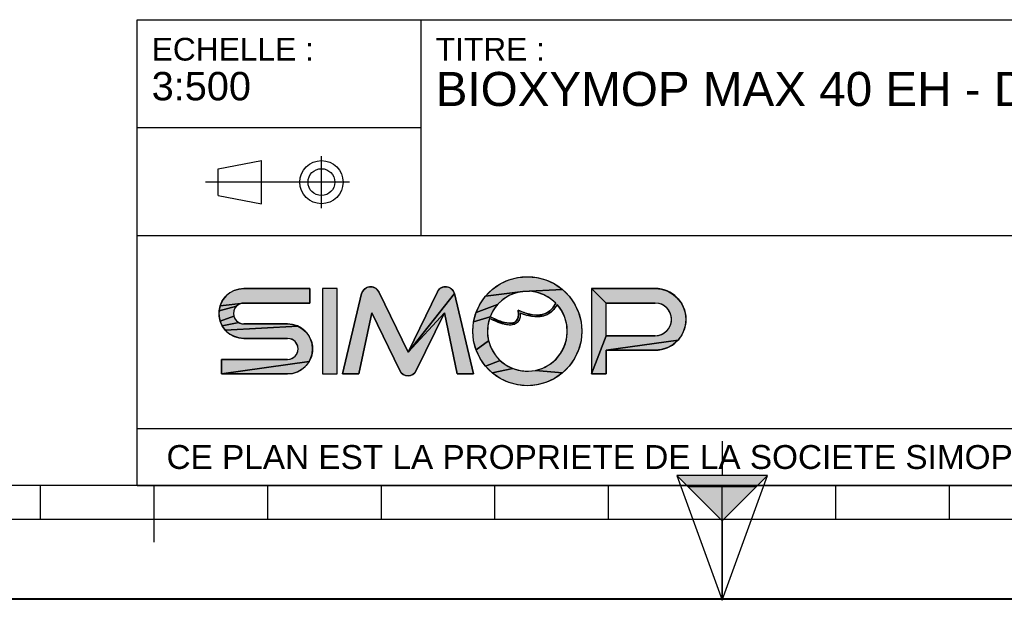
# Model space of a CAD drawing. Header units: millimetres. Extents: x 0 to 297, y 0 to 210.
# Tile 2 of 256: x 87 to 173, y 0 to 51. Entities that reach past the tile are written whole.
import ezdxf

# ---------------------------------------------------------------- set-up
doc = ezdxf.new("R2010")
doc.units = ezdxf.units.MM
doc.header["$LTSCALE"] = 16.335
doc.layers.get('0').update_dxf_attribs({"linetype": 'CONTINUOUS'})
doc.styles.get("Standard").update_dxf_attribs({"font": 'arial.ttf'})

# ---------------------------------------------------------------- blocks, each defined once
blk = doc.blocks.new('MARGEA4_BL0', base_point=(148.514, 105.014))
at = {"color": 7, "linetype": 'Continuous'}
for p, q in [((287.014, 10.014), (10.014, 10.014)), ((88.514, 7.014), (88.514, 10.014)), ((98.514, 5.014), (98.514, 10.014)), ((108.514, 7.014), (108.514, 10.014)), ((118.514, 7.014), (118.514, 10.014)), ((128.514, 7.014), (128.514, 10.014)), ((138.514, 7.014), (138.514, 10.014)), ((148.514, 0.014), (148.514, 10.014)), ((158.514, 7.014), (158.514, 10.014)), ((168.514, 7.014), (168.514, 10.014)), ((248.514, 7.014), (48.514, 7.014)), ((297.014, 0.014), (0.014, 0.014)), ((297.014, 0.014), (0.014, 0.014))]:
    blk.add_line(p, q, dxfattribs=at)
blk = doc.blocks.new('REPERE_ORIENTATION_BL1', base_point=(148.516, 6.898))
at = {"color": 7, "linetype": 'Continuous'}
for p, q in [((148.516, 13.898), (148.516, 10.898)), ((148.516, 6.898), (144.516, 10.898)), ((152.516, 10.898), (144.516, 10.898)), ((144.516, 10.898), (148.516, -0.102)), ((148.516, 6.898), (152.516, 10.898)), ((148.516, -0.102), (152.516, 10.898)), ((151.516, 9.898), (145.516, 9.898)), ((148.516, 6.898), (148.516, -0.102))]:
    blk.add_line(p, q, dxfattribs=at)
blk.add_solid([(144.516, 10.898), (148.516, 6.898), (152.516, 10.898)], dxfattribs=at)
blk = doc.blocks.new('ISO_BL3', base_point=(109.359, 36.711))
at = {"color": 2, "linetype": 'Continuous'}
for p, q in [((104.158, 37.894), (107.956, 38.612)), ((107.956, 34.81), (107.956, 38.612)), ((113.239, 34.434), (113.239, 38.988)), ((104.158, 35.528), (104.158, 37.894)), ((115.7, 36.711), (103.019, 36.711)), ((104.158, 35.528), (107.956, 34.81))]:
    blk.add_line(p, q, dxfattribs=at)
for radius in [1.901, 1.183]:
    blk.add_circle((113.239, 36.711), radius, dxfattribs=at)
blk = doc.blocks.new('LOGO-SIMOP-2009_BL4', base_point=(124.77, 23.589))
at = {"linetype": 'Continuous'}
for points in [[(131.363, 28.389), (132.197, 28.316), (133.005, 28.1), (133.763, 27.746), (134.449, 27.266), (130.961, 27.086), (127.686, 26.675), (128.278, 27.266), (128.963, 27.746), (129.722, 28.1), (130.53, 28.316)], [(105.954, 27.301), (106.412, 27.349), (112.22, 27.349), (112.22, 26.069), (106.412, 26.069), (104.319, 25.829), (104.507, 26.249), (104.777, 26.621), (105.119, 26.929), (105.517, 27.159)], [(117.578, 27.509), (117.792, 27.474), (117.99, 27.382), (118.155, 27.24), (118.276, 27.059), (120.86, 21.749), (124.06, 25.217), (121.579, 20.119), (121.455, 19.934), (121.284, 19.791), (121.08, 19.7), (120.86, 19.669), (120.639, 19.7), (120.436, 19.791), (120.265, 19.934), (120.141, 20.119), (117.66, 25.217), (116.54, 19.829), (115.1, 19.829), (116.778, 26.894), (116.857, 27.097), (116.987, 27.271), (117.16, 27.404), (117.362, 27.485)], [(123.927, 27.474), (124.142, 27.509), (124.358, 27.485), (124.56, 27.404), (124.732, 27.271), (124.863, 27.097), (124.941, 26.894), (120.86, 21.749), (123.444, 27.059), (123.565, 27.24), (123.73, 27.382)], [(124.06, 25.217), (120.86, 21.749), (124.941, 26.894), (126.62, 19.829), (125.18, 19.829)], [(129.751, 26.718), (129.215, 26.377), (128.749, 25.946), (126.853, 25.231), (127.207, 25.989), (127.686, 26.675), (130.961, 27.086), (130.34, 26.957)], [(131.596, 27.101), (130.961, 27.086), (134.449, 27.266), (135.04, 26.675), (135.52, 25.989), (135.874, 25.231), (136.091, 24.423), (136.163, 23.589), (136.091, 22.756), (135.874, 21.947), (135.52, 21.189), (135.04, 20.504), (134.449, 19.912), (132.075, 20.142), (132.717, 20.34), (133.309, 20.655), (133.83, 21.078), (134.262, 21.592), (134.588, 22.178), (134.798, 22.816), (134.882, 23.482), (134.838, 24.152), (134.668, 24.801), (134.378, 25.407), (133.978, 25.946), (133.719, 25.545), (133.436, 25.258), (133.098, 25.04), (132.731, 24.907), (132.159, 25.009), (132.592, 25.042), (132.968, 25.156), (133.314, 25.364), (133.6, 25.651), (133.861, 26.069), (133.375, 26.478), (132.823, 26.792), (132.224, 27.002)], [(138.292, 26.069), (137.012, 27.349), (142.612, 27.349), (143.177, 27.29), (143.718, 27.114), (144.211, 26.83), (144.633, 26.449), (144.967, 25.989), (145.199, 25.47), (145.317, 24.913), (145.317, 24.345), (145.199, 23.789), (144.967, 23.269), (144.633, 22.809), (138.292, 21.909), (138.292, 19.829), (137.012, 19.829), (138.292, 23.189), (142.612, 23.189), (142.956, 23.231), (143.281, 23.354), (143.567, 23.551), (143.797, 23.811), (143.958, 24.119), (144.041, 24.456), (144.041, 24.803), (143.958, 25.14), (143.797, 25.447), (143.567, 25.707), (143.281, 25.904), (142.956, 26.027), (142.612, 26.069)], [(105.952, 25.946), (105.761, 25.8), (104.224, 25.379), (104.319, 25.829), (106.412, 26.069), (106.174, 26.038)], [(105.523, 25.387), (105.492, 25.149), (105.523, 24.911), (104.319, 24.469), (104.224, 24.919), (104.224, 25.379), (105.761, 25.8), (105.615, 25.609)], [(128.368, 25.438), (128.084, 24.869), (126.636, 24.423), (126.853, 25.231), (128.749, 25.946)], [(131.146, 25.202), (131.682, 25.062), (131.315, 24.983), (130.744, 25.179), (130.717, 24.821), (130.631, 24.565), (130.48, 24.354), (130.273, 24.213), (130.001, 24.3), (130.178, 24.346), (130.347, 24.448), (130.481, 24.62), (130.552, 24.815), (130.583, 25.063), (130.563, 25.429)], [(105.761, 24.499), (105.952, 24.352), (104.507, 24.049), (104.319, 24.469), (105.523, 24.911), (105.615, 24.689)], [(110.717, 24.181), (111.155, 24.039), (104.777, 23.677), (104.507, 24.049), (105.952, 24.352), (106.174, 24.26), (106.412, 24.229), (110.26, 24.229)], [(128.084, 24.869), (128.432, 24.7), (128.441, 24.519), (128.029, 24.718), (127.876, 24.064), (127.849, 23.394), (127.95, 22.73), (126.853, 21.947), (126.636, 22.756), (126.563, 23.589), (126.636, 24.423)], [(128.738, 24.565), (129.026, 24.456), (129.312, 24.368), (129.161, 24.244), (128.799, 24.369), (128.441, 24.519), (128.432, 24.7)], [(129.788, 24.29), (130.001, 24.3), (130.273, 24.213), (130.034, 24.143), (129.77, 24.13), (129.472, 24.167), (129.161, 24.244), (129.312, 24.368), (129.552, 24.315)], [(132.159, 25.009), (132.731, 24.907), (132.312, 24.85), (131.842, 24.874), (131.315, 24.983), (131.682, 25.062)], [(111.553, 23.809), (111.895, 23.501), (112.165, 23.129), (112.352, 22.709), (112.448, 22.259), (112.448, 21.799), (112.352, 21.349), (112.165, 20.929), (104.452, 19.829), (104.452, 21.109), (110.26, 21.109), (110.498, 21.14), (110.72, 21.232), (110.91, 21.379), (111.057, 21.569), (111.148, 21.791), (111.18, 22.029), (111.148, 22.267), (111.057, 22.489), (110.91, 22.68), (110.72, 22.826), (110.498, 22.918), (110.26, 22.949), (106.412, 22.949), (105.954, 22.997), (105.517, 23.139), (105.119, 23.369), (104.777, 23.677), (111.155, 24.039)], [(128.175, 22.098), (128.516, 21.52), (128.961, 21.017), (127.686, 20.504), (127.207, 21.189), (126.853, 21.947), (127.95, 22.73)], [(143.177, 21.969), (142.612, 21.909), (138.292, 21.909), (144.633, 22.809), (144.211, 22.429), (143.718, 22.144)], [(110.717, 19.877), (110.26, 19.829), (104.452, 19.829), (112.165, 20.929), (111.895, 20.557), (111.553, 20.249), (111.155, 20.019)], [(129.493, 20.607), (130.093, 20.307), (128.278, 19.912), (127.686, 20.504), (128.961, 21.017)], [(131.408, 20.069), (132.075, 20.142), (134.449, 19.912), (133.763, 19.432), (133.005, 19.079), (132.197, 18.862), (131.363, 18.789), (130.53, 18.862), (129.722, 19.079), (128.963, 19.432), (128.278, 19.912), (130.093, 20.307), (130.739, 20.125)]]:
    blk.add_hatch(color=2, dxfattribs=at).paths.add_polyline_path(points)
at = {"color": 2, "linetype": 'Continuous'}
for p, q in [((128.278, 27.266), (128.963, 27.746)), ((128.963, 27.746), (129.722, 28.1)), ((129.722, 28.1), (130.53, 28.316)), ((130.53, 28.316), (131.363, 28.389)), ((131.363, 28.389), (132.197, 28.316)), ((132.197, 28.316), (133.005, 28.1)), ((133.005, 28.1), (133.763, 27.746)), ((133.763, 27.746), (134.449, 27.266)), ((104.777, 26.621), (105.119, 26.929)), ((105.119, 26.929), (105.517, 27.159)), ((105.517, 27.159), (105.954, 27.301)), ((105.954, 27.301), (106.412, 27.349)), ((116.778, 26.894), (116.857, 27.097)), ((116.857, 27.097), (116.987, 27.271)), ((116.987, 27.271), (117.16, 27.404)), ((117.16, 27.404), (117.362, 27.485)), ((117.362, 27.485), (117.578, 27.509)), ((117.578, 27.509), (117.792, 27.474)), ((117.792, 27.474), (117.99, 27.382)), ((117.99, 27.382), (118.155, 27.24)), ((118.155, 27.24), (118.276, 27.059)), ((124.941, 26.894), (120.86, 21.749)), ((123.444, 27.059), (123.565, 27.24)), ((123.565, 27.24), (123.73, 27.382)), ((123.73, 27.382), (123.927, 27.474)), ((123.927, 27.474), (124.142, 27.509)), ((124.142, 27.509), (124.358, 27.485)), ((124.358, 27.485), (124.56, 27.404)), ((124.56, 27.404), (124.732, 27.271)), ((124.732, 27.271), (124.863, 27.097)), ((124.863, 27.097), (124.941, 26.894)), ((127.686, 26.675), (128.278, 27.266)), ((130.961, 27.086), (127.686, 26.675)), ((130.34, 26.957), (129.751, 26.718)), ((130.961, 27.086), (130.34, 26.957)), ((134.449, 27.266), (130.961, 27.086)), ((131.596, 27.101), (130.961, 27.086)), ((132.224, 27.002), (131.596, 27.101)), ((132.823, 26.792), (132.224, 27.002)), ((134.449, 27.266), (135.04, 26.675)), ((138.292, 26.069), (137.012, 27.349)), ((142.612, 27.349), (143.177, 27.29)), ((143.177, 27.29), (143.718, 27.114)), ((143.718, 27.114), (144.211, 26.83)), ((104.319, 25.829), (104.507, 26.249)), ((106.412, 26.069), (104.319, 25.829)), ((104.507, 26.249), (104.777, 26.621)), ((106.174, 26.038), (105.952, 25.946)), ((106.412, 26.069), (106.174, 26.038)), ((127.207, 25.989), (127.686, 26.675)), ((129.215, 26.377), (128.749, 25.946)), ((129.751, 26.718), (129.215, 26.377)), ((133.375, 26.478), (132.823, 26.792)), ((133.861, 26.069), (133.375, 26.478)), ((133.6, 25.651), (133.861, 26.069)), ((135.04, 26.675), (135.52, 25.989)), ((142.956, 26.027), (142.612, 26.069)), ((143.281, 25.904), (142.956, 26.027)), ((144.211, 26.83), (144.633, 26.449)), ((144.633, 26.449), (144.967, 25.989)), ((104.224, 25.379), (104.319, 25.829)), ((105.761, 25.8), (104.224, 25.379)), ((104.224, 24.919), (104.224, 25.379)), ((105.523, 25.387), (105.492, 25.149)), ((105.492, 25.149), (105.523, 24.911)), ((105.615, 25.609), (105.523, 25.387)), ((105.761, 25.8), (105.615, 25.609)), ((105.952, 25.946), (105.761, 25.8)), ((124.06, 25.217), (120.86, 21.749)), ((126.636, 24.423), (126.853, 25.231)), ((126.853, 25.231), (127.207, 25.989)), ((128.749, 25.946), (126.853, 25.231)), ((128.368, 25.438), (128.084, 24.869)), ((128.749, 25.946), (128.368, 25.438)), ((130.583, 25.063), (130.563, 25.429)), ((130.563, 25.429), (131.146, 25.202)), ((130.744, 25.179), (130.717, 24.821)), ((131.315, 24.983), (130.744, 25.179)), ((131.146, 25.202), (131.682, 25.062)), ((132.592, 25.042), (132.968, 25.156)), ((132.968, 25.156), (133.314, 25.364)), ((133.436, 25.258), (133.098, 25.04)), ((133.314, 25.364), (133.6, 25.651)), ((133.719, 25.545), (133.436, 25.258)), ((133.978, 25.946), (133.719, 25.545)), ((134.378, 25.407), (133.978, 25.946)), ((134.668, 24.801), (134.378, 25.407)), ((135.52, 25.989), (135.874, 25.231)), ((135.874, 25.231), (136.091, 24.423)), ((143.567, 25.707), (143.281, 25.904)), ((143.797, 25.447), (143.567, 25.707)), ((143.958, 25.14), (143.797, 25.447)), ((144.041, 24.803), (143.958, 25.14)), ((144.967, 25.989), (145.199, 25.47)), ((145.199, 25.47), (145.317, 24.913)), ((104.319, 24.469), (104.224, 24.919)), ((105.523, 24.911), (104.319, 24.469)), ((104.507, 24.049), (104.319, 24.469)), ((105.952, 24.352), (104.507, 24.049)), ((105.523, 24.911), (105.615, 24.689)), ((105.615, 24.689), (105.761, 24.499)), ((105.761, 24.499), (105.952, 24.352)), ((105.952, 24.352), (106.174, 24.26)), ((126.563, 23.589), (126.636, 24.423)), ((128.084, 24.869), (126.636, 24.423)), ((128.029, 24.718), (127.876, 24.064)), ((128.441, 24.519), (128.029, 24.718)), ((128.084, 24.869), (128.432, 24.7)), ((128.432, 24.7), (128.738, 24.565)), ((128.432, 24.7), (128.441, 24.519)), ((128.799, 24.369), (128.441, 24.519)), ((128.738, 24.565), (129.026, 24.456)), ((129.161, 24.244), (128.799, 24.369)), ((129.026, 24.456), (129.312, 24.368)), ((129.312, 24.368), (129.161, 24.244)), ((129.312, 24.368), (129.552, 24.315)), ((129.552, 24.315), (129.788, 24.29)), ((129.788, 24.29), (130.001, 24.3)), ((130.001, 24.3), (130.178, 24.346)), ((130.273, 24.213), (130.001, 24.3)), ((130.178, 24.346), (130.347, 24.448)), ((130.48, 24.354), (130.273, 24.213)), ((130.347, 24.448), (130.481, 24.62)), ((130.631, 24.565), (130.48, 24.354)), ((130.481, 24.62), (130.552, 24.815)), ((130.552, 24.815), (130.583, 25.063)), ((130.717, 24.821), (130.631, 24.565)), ((131.682, 25.062), (131.315, 24.983)), ((131.842, 24.874), (131.315, 24.983)), ((131.682, 25.062), (132.159, 25.009)), ((132.312, 24.85), (131.842, 24.874)), ((132.159, 25.009), (132.592, 25.042)), ((132.731, 24.907), (132.159, 25.009)), ((132.731, 24.907), (132.312, 24.85)), ((133.098, 25.04), (132.731, 24.907)), ((134.838, 24.152), (134.668, 24.801)), ((136.091, 24.423), (136.163, 23.589)), ((143.958, 24.119), (144.041, 24.456)), ((144.041, 24.456), (144.041, 24.803)), ((145.317, 24.345), (145.199, 23.789)), ((145.317, 24.913), (145.317, 24.345)), ((104.777, 23.677), (104.507, 24.049)), ((111.155, 24.039), (104.777, 23.677)), ((105.119, 23.369), (104.777, 23.677)), ((106.174, 24.26), (106.412, 24.229)), ((110.26, 24.229), (110.717, 24.181)), ((110.717, 24.181), (111.155, 24.039)), ((111.155, 24.039), (111.553, 23.809)), ((111.553, 23.809), (111.895, 23.501)), ((111.895, 23.501), (112.165, 23.129)), ((126.636, 22.756), (126.563, 23.589)), ((127.876, 24.064), (127.849, 23.394)), ((129.472, 24.167), (129.161, 24.244)), ((129.77, 24.13), (129.472, 24.167)), ((130.034, 24.143), (129.77, 24.13)), ((130.273, 24.213), (130.034, 24.143)), ((134.798, 22.816), (134.882, 23.482)), ((134.882, 23.482), (134.838, 24.152)), ((136.163, 23.589), (136.091, 22.756)), ((143.281, 23.354), (143.567, 23.551)), ((143.567, 23.551), (143.797, 23.811)), ((143.797, 23.811), (143.958, 24.119)), ((145.199, 23.789), (144.967, 23.269)), ((105.517, 23.139), (105.119, 23.369)), ((105.954, 22.997), (105.517, 23.139)), ((106.412, 22.949), (105.954, 22.997)), ((110.498, 22.918), (110.26, 22.949)), ((110.72, 22.826), (110.498, 22.918)), ((110.91, 22.68), (110.72, 22.826)), ((111.057, 22.489), (110.91, 22.68)), ((112.165, 23.129), (112.352, 22.709)), ((112.352, 22.709), (112.448, 22.259)), ((126.853, 21.947), (126.636, 22.756)), ((127.95, 22.73), (126.853, 21.947)), ((127.849, 23.394), (127.95, 22.73)), ((127.95, 22.73), (128.175, 22.098)), ((134.588, 22.178), (134.798, 22.816)), ((136.091, 22.756), (135.874, 21.947)), ((138.292, 23.189), (137.012, 19.829)), ((144.633, 22.809), (138.292, 21.909)), ((142.612, 23.189), (142.956, 23.231)), ((142.956, 23.231), (143.281, 23.354)), ((144.633, 22.809), (144.211, 22.429)), ((144.967, 23.269), (144.633, 22.809)), ((111.148, 22.267), (111.057, 22.489)), ((111.057, 21.569), (111.148, 21.791)), ((111.18, 22.029), (111.148, 22.267)), ((111.148, 21.791), (111.18, 22.029)), ((112.448, 21.799), (112.352, 21.349)), ((112.448, 22.259), (112.448, 21.799)), ((127.207, 21.189), (126.853, 21.947)), ((128.175, 22.098), (128.516, 21.52)), ((134.262, 21.592), (134.588, 22.178)), ((135.874, 21.947), (135.52, 21.189)), ((143.177, 21.969), (142.612, 21.909)), ((143.718, 22.144), (143.177, 21.969)), ((144.211, 22.429), (143.718, 22.144)), ((112.165, 20.929), (104.452, 19.829)), ((110.26, 21.109), (110.498, 21.14)), ((110.498, 21.14), (110.72, 21.232)), ((110.72, 21.232), (110.91, 21.379)), ((110.91, 21.379), (111.057, 21.569)), ((112.165, 20.929), (111.895, 20.557)), ((112.352, 21.349), (112.165, 20.929)), ((127.686, 20.504), (127.207, 21.189)), ((128.961, 21.017), (127.686, 20.504)), ((128.516, 21.52), (128.961, 21.017)), ((128.961, 21.017), (129.493, 20.607)), ((133.309, 20.655), (133.83, 21.078)), ((133.83, 21.078), (134.262, 21.592)), ((135.52, 21.189), (135.04, 20.504)), ((111.155, 20.019), (110.717, 19.877)), ((111.553, 20.249), (111.155, 20.019)), ((111.895, 20.557), (111.553, 20.249)), ((120.265, 19.934), (120.141, 20.119)), ((121.579, 20.119), (121.455, 19.934)), ((128.278, 19.912), (127.686, 20.504)), ((130.093, 20.307), (128.278, 19.912)), ((129.493, 20.607), (130.093, 20.307)), ((130.093, 20.307), (130.739, 20.125)), ((130.739, 20.125), (131.408, 20.069)), ((131.408, 20.069), (132.075, 20.142)), ((132.075, 20.142), (132.717, 20.34)), ((134.449, 19.912), (132.075, 20.142)), ((132.717, 20.34), (133.309, 20.655)), ((135.04, 20.504), (134.449, 19.912)), ((110.717, 19.877), (110.26, 19.829)), ((120.436, 19.791), (120.265, 19.934)), ((120.639, 19.7), (120.436, 19.791)), ((120.86, 19.669), (120.639, 19.7)), ((121.08, 19.7), (120.86, 19.669)), ((121.284, 19.791), (121.08, 19.7)), ((121.455, 19.934), (121.284, 19.791)), ((128.963, 19.432), (128.278, 19.912)), ((129.722, 19.079), (128.963, 19.432)), ((130.53, 18.862), (129.722, 19.079)), ((133.005, 19.079), (132.197, 18.862)), ((133.763, 19.432), (133.005, 19.079)), ((134.449, 19.912), (133.763, 19.432)), ((131.363, 18.789), (130.53, 18.862)), ((132.197, 18.862), (131.363, 18.789))]:
    blk.add_line(p, q, dxfattribs=at)
at = {"color": 7, "linetype": 'Continuous'}
for p, q in [((112.22, 27.349), (106.412, 27.349)), ((112.22, 26.069), (112.22, 27.349)), ((113.34, 27.349), (113.34, 19.829)), ((114.62, 27.349), (113.34, 27.349)), ((114.62, 19.829), (114.62, 27.349)), ((116.778, 26.894), (115.1, 19.829)), ((120.86, 21.749), (118.276, 27.059)), ((123.444, 27.059), (120.86, 21.749)), ((126.62, 19.829), (124.941, 26.894)), ((142.612, 27.349), (137.012, 27.349)), ((137.012, 27.349), (137.012, 19.829)), ((106.412, 26.069), (112.22, 26.069)), ((138.292, 26.069), (142.612, 26.069)), ((138.292, 23.189), (138.292, 26.069)), ((116.54, 19.829), (117.66, 25.217)), ((117.66, 25.217), (120.141, 20.119)), ((121.579, 20.119), (124.06, 25.217)), ((124.06, 25.217), (125.18, 19.829)), ((110.26, 24.229), (106.412, 24.229)), ((106.412, 22.949), (110.26, 22.949)), ((142.612, 23.189), (138.292, 23.189)), ((138.292, 21.909), (142.612, 21.909)), ((138.292, 19.829), (138.292, 21.909)), ((104.452, 21.109), (104.452, 19.829)), ((110.26, 21.109), (104.452, 21.109)), ((104.452, 19.829), (110.26, 19.829)), ((113.34, 19.829), (114.62, 19.829)), ((115.1, 19.829), (116.54, 19.829)), ((125.18, 19.829), (126.62, 19.829)), ((137.012, 19.829), (138.292, 19.829))]:
    blk.add_line(p, q, dxfattribs=at)
at = {"color": 2, "linetype": 'Continuous'}
for points in [[(131.363, 28.389), (132.197, 28.316), (133.005, 28.1), (133.763, 27.746), (134.449, 27.266), (130.961, 27.086), (127.686, 26.675), (128.278, 27.266), (128.963, 27.746), (129.722, 28.1), (130.53, 28.316), (131.363, 28.389)], [(105.954, 27.301), (106.412, 27.349), (112.22, 27.349), (112.22, 26.069), (106.412, 26.069), (104.319, 25.829), (104.507, 26.249), (104.777, 26.621), (105.119, 26.929), (105.517, 27.159), (105.954, 27.301)], [(117.578, 27.509), (117.792, 27.474), (117.99, 27.382), (118.155, 27.24), (118.276, 27.059), (120.86, 21.749), (124.06, 25.217), (121.579, 20.119), (121.455, 19.934), (121.284, 19.791), (121.08, 19.7), (120.86, 19.669), (120.639, 19.7), (120.436, 19.791), (120.265, 19.934), (120.141, 20.119), (117.66, 25.217), (116.54, 19.829), (115.1, 19.829), (116.778, 26.894), (116.857, 27.097), (116.987, 27.271), (117.16, 27.404), (117.362, 27.485), (117.578, 27.509)], [(123.927, 27.474), (124.142, 27.509), (124.358, 27.485), (124.56, 27.404), (124.732, 27.271), (124.863, 27.097), (124.941, 26.894), (120.86, 21.749), (123.444, 27.059), (123.565, 27.24), (123.73, 27.382), (123.927, 27.474)], [(124.06, 25.217), (120.86, 21.749), (124.941, 26.894), (126.62, 19.829), (125.18, 19.829), (124.06, 25.217)], [(129.751, 26.718), (129.215, 26.377), (128.749, 25.946), (126.853, 25.231), (127.207, 25.989), (127.686, 26.675), (130.961, 27.086), (130.34, 26.957), (129.751, 26.718)], [(131.596, 27.101), (130.961, 27.086), (134.449, 27.266), (135.04, 26.675), (135.52, 25.989), (135.874, 25.231), (136.091, 24.423), (136.163, 23.589), (136.091, 22.756), (135.874, 21.947), (135.52, 21.189), (135.04, 20.504), (134.449, 19.912), (132.075, 20.142), (132.717, 20.34), (133.309, 20.655), (133.83, 21.078), (134.262, 21.592), (134.588, 22.178), (134.798, 22.816), (134.882, 23.482), (134.838, 24.152), (134.668, 24.801), (134.378, 25.407), (133.978, 25.946), (133.719, 25.545), (133.436, 25.258), (133.098, 25.04), (132.731, 24.907), (132.159, 25.009), (132.592, 25.042), (132.968, 25.156), (133.314, 25.364), (133.6, 25.651), (133.861, 26.069), (133.375, 26.478), (132.823, 26.792), (132.224, 27.002), (131.596, 27.101)], [(138.292, 26.069), (137.012, 27.349), (142.612, 27.349), (143.177, 27.29), (143.718, 27.114), (144.211, 26.83), (144.633, 26.449), (144.967, 25.989), (145.199, 25.47), (145.317, 24.913), (145.317, 24.345), (145.199, 23.789), (144.967, 23.269), (144.633, 22.809), (138.292, 21.909), (138.292, 19.829), (137.012, 19.829), (138.292, 23.189), (142.612, 23.189), (142.956, 23.231), (143.281, 23.354), (143.567, 23.551), (143.797, 23.811), (143.958, 24.119), (144.041, 24.456), (144.041, 24.803), (143.958, 25.14), (143.797, 25.447), (143.567, 25.707), (143.281, 25.904), (142.956, 26.027), (142.612, 26.069), (138.292, 26.069)], [(105.952, 25.946), (105.761, 25.8), (104.224, 25.379), (104.319, 25.829), (106.412, 26.069), (106.174, 26.038), (105.952, 25.946)], [(105.523, 25.387), (105.492, 25.149), (105.523, 24.911), (104.319, 24.469), (104.224, 24.919), (104.224, 25.379), (105.761, 25.8), (105.615, 25.609), (105.523, 25.387)], [(128.368, 25.438), (128.084, 24.869), (126.636, 24.423), (126.853, 25.231), (128.749, 25.946), (128.368, 25.438)], [(131.146, 25.202), (131.682, 25.062), (131.315, 24.983), (130.744, 25.179), (130.717, 24.821), (130.631, 24.565), (130.48, 24.354), (130.273, 24.213), (130.001, 24.3), (130.178, 24.346), (130.347, 24.448), (130.481, 24.62), (130.552, 24.815), (130.583, 25.063), (130.563, 25.429), (131.146, 25.202)], [(105.761, 24.499), (105.952, 24.352), (104.507, 24.049), (104.319, 24.469), (105.523, 24.911), (105.615, 24.689), (105.761, 24.499)], [(110.717, 24.181), (111.155, 24.039), (104.777, 23.677), (104.507, 24.049), (105.952, 24.352), (106.174, 24.26), (106.412, 24.229), (110.26, 24.229), (110.717, 24.181)], [(128.084, 24.869), (128.432, 24.7), (128.441, 24.519), (128.029, 24.718), (127.876, 24.064), (127.849, 23.394), (127.95, 22.73), (126.853, 21.947), (126.636, 22.756), (126.563, 23.589), (126.636, 24.423), (128.084, 24.869)], [(128.738, 24.565), (129.026, 24.456), (129.312, 24.368), (129.161, 24.244), (128.799, 24.369), (128.441, 24.519), (128.432, 24.7), (128.738, 24.565)], [(129.788, 24.29), (130.001, 24.3), (130.273, 24.213), (130.034, 24.143), (129.77, 24.13), (129.472, 24.167), (129.161, 24.244), (129.312, 24.368), (129.552, 24.315), (129.788, 24.29)], [(132.159, 25.009), (132.731, 24.907), (132.312, 24.85), (131.842, 24.874), (131.315, 24.983), (131.682, 25.062), (132.159, 25.009)], [(111.553, 23.809), (111.895, 23.501), (112.165, 23.129), (112.352, 22.709), (112.448, 22.259), (112.448, 21.799), (112.352, 21.349), (112.165, 20.929), (104.452, 19.829), (104.452, 21.109), (110.26, 21.109), (110.498, 21.14), (110.72, 21.232), (110.91, 21.379), (111.057, 21.569), (111.148, 21.791), (111.18, 22.029), (111.148, 22.267), (111.057, 22.489), (110.91, 22.68), (110.72, 22.826), (110.498, 22.918), (110.26, 22.949), (106.412, 22.949), (105.954, 22.997), (105.517, 23.139), (105.119, 23.369), (104.777, 23.677), (111.155, 24.039), (111.553, 23.809)], [(128.175, 22.098), (128.516, 21.52), (128.961, 21.017), (127.686, 20.504), (127.207, 21.189), (126.853, 21.947), (127.95, 22.73), (128.175, 22.098)], [(143.177, 21.969), (142.612, 21.909), (138.292, 21.909), (144.633, 22.809), (144.211, 22.429), (143.718, 22.144), (143.177, 21.969)], [(110.717, 19.877), (110.26, 19.829), (104.452, 19.829), (112.165, 20.929), (111.895, 20.557), (111.553, 20.249), (111.155, 20.019), (110.717, 19.877)], [(129.493, 20.607), (130.093, 20.307), (128.278, 19.912), (127.686, 20.504), (128.961, 21.017), (129.493, 20.607)], [(131.408, 20.069), (132.075, 20.142), (134.449, 19.912), (133.763, 19.432), (133.005, 19.079), (132.197, 18.862), (131.363, 18.789), (130.53, 18.862), (129.722, 19.079), (128.963, 19.432), (128.278, 19.912), (130.093, 20.307), (130.739, 20.125), (131.408, 20.069)]]:
    blk.add_lwpolyline(points, dxfattribs=at)
at = {"color": 7, "linetype": 'Continuous'}
blk.add_circle((131.363, 23.589), 4.8, dxfattribs=at)
for centre, radius, start, end in [((106.412, 25.149), 2.2, 90, 270), ((117.556, 26.709), 0.8, 25.94945, 166.63548), ((124.163, 26.709), 0.8, 13.36452, 154.05055), ((131.363, 23.589), 3.52, 44.79283, 158.67631), ((142.612, 24.629), 2.72, 270, 90), ((106.412, 25.149), 0.92, 90, 270), ((142.612, 24.629), 1.44, 270, 90), ((131.363, 23.589), 3.52, 161.30052, 42.02671), ((110.26, 22.029), 2.2, 270, 90), ((110.26, 22.029), 0.92, 270, 90), ((120.86, 20.469), 0.8, 205.94945, 334.05055)]:
    blk.add_arc(centre, radius, start, end, dxfattribs=at)
blk.add_open_spline([(133.861, 26.069), (133.691, 25.725), (133.278, 25.242), (132.495, 24.966), (131.587, 25.038), (130.914, 25.273), (130.563, 25.429)], degree=3, dxfattribs=at)
for points, knots in [([(130.744, 25.179), (130.749, 25.009), (130.71, 24.645), (130.441, 24.241), (129.948, 24.097), (129.39, 24.163), (128.75, 24.373), (128.275, 24.593), (128.029, 24.718)], [0, 0, 0, 0, 0.118516, 0.29564, 0.472763, 0.649887, 0.82701, 1, 1, 1, 1]), ([(130.563, 25.429), (130.59, 25.221), (130.59, 24.88), (130.467, 24.544), (130.244, 24.35), (129.836, 24.25), (129.149, 24.376), (128.458, 24.678), (128.084, 24.869)], [0, 0, 0, 0, 0.125, 0.25, 0.375, 0.5, 0.75, 1, 1, 1, 1]), ([(133.978, 25.946), (133.742, 25.491), (133.106, 24.892), (131.957, 24.786), (131.132, 25.023), (130.744, 25.179)], [0, 0, 0, 0, 0.345264, 0.703638, 1, 1, 1, 1])]:
    blk.add_open_spline(points, degree=3, knots=knots, dxfattribs=at)
at = {"color": 2, "linetype": 'Continuous'}
for points in [[(113.34, 19.829), (113.34, 27.349), (114.62, 19.829), (114.62, 27.349)], [(138.292, 23.189), (137.012, 19.829), (138.292, 26.069), (137.012, 27.349)]]:
    blk.add_solid(points, dxfattribs=at)
blk = doc.blocks.new('*T6')
at = {"color": 2, "linetype": 'Continuous'}
for p, q in [((0, 0), (0, 41)), ((0, 41), (190, 41)), ((25, 22), (25, 41)), ((170, 5), (170, 41)), ((190, 0), (190, 41)), ((0, 31.5), (25, 31.5)), ((0, 22), (190, 22)), ((110, 5), (110, 22)), ((170, 15), (190, 15)), ((0, 5), (190, 5)), ((0, 0), (190, 0))]:
    blk.add_line(p, q, dxfattribs=at)
at = {"color": 5, "linetype": 'Continuous', "line_spacing_factor": 0.9}
for s, insert, char_height, width, attachment_point in [('ECHELLE :\\P\\H2.5;3:500', (1.28, 39.4), 2, 28.52045, 1), ('TITRE :\\P\\H3.0;BIOXYMOP MAX 40 EH - DV19\\P\\H2.0; \\P \\P ', (26.28, 39.4), 2, 118.99628, 1), ('A4', (180, 34), 5, 17.0632, 2), ('REFERENCE PRODUIT :\\P\\H3.0;BIOXYMOP6346/40-19', (111.28, 20.4), 2, 87.01115, 1), ('FR', (180, 20), 3, 11.15242, 2), ('FOLIO :  \\P\\H3.0;1/1', (180, 12.812), 1.5, 17.19703, 2), ('CE PLAN EST LA PROPRIETE DE LA SOCIETE SIMOP ET NE PEUT ETRE REPRODUIT OU COMMUNIQUE SANS SON AUTORISATION', (95, 3.55), 2.1, 368.8974, 2)]:
    blk.add_mtext(s, dxfattribs=dict(at, insert=insert, char_height=char_height, width=width, attachment_point=attachment_point))

msp = doc.modelspace()

# ---------------------------------------------------------------- linework, layer by layer
at = {"color": 7, "linetype": 'Continuous'}
msp.add_line((0, 0), (297, 0), dxfattribs=at)

# ---------------------------------------------------------------- block references
at = {"color": 2, "linetype": 'Continuous'}
for name, p in [('MARGEA4_BL0', (148.514, 105.014)), ('ISO_BL3', (109.359, 36.711)), ('LOGO-SIMOP-2009_BL4', (124.77, 23.589)), ('REPERE_ORIENTATION_BL1', (148.516, 6.898))]:
    msp.add_blockref(name, p, dxfattribs=at)
msp.add_blockref('*T6', (97.014, 10.014))

doc.saveas('drawing.dxf')
